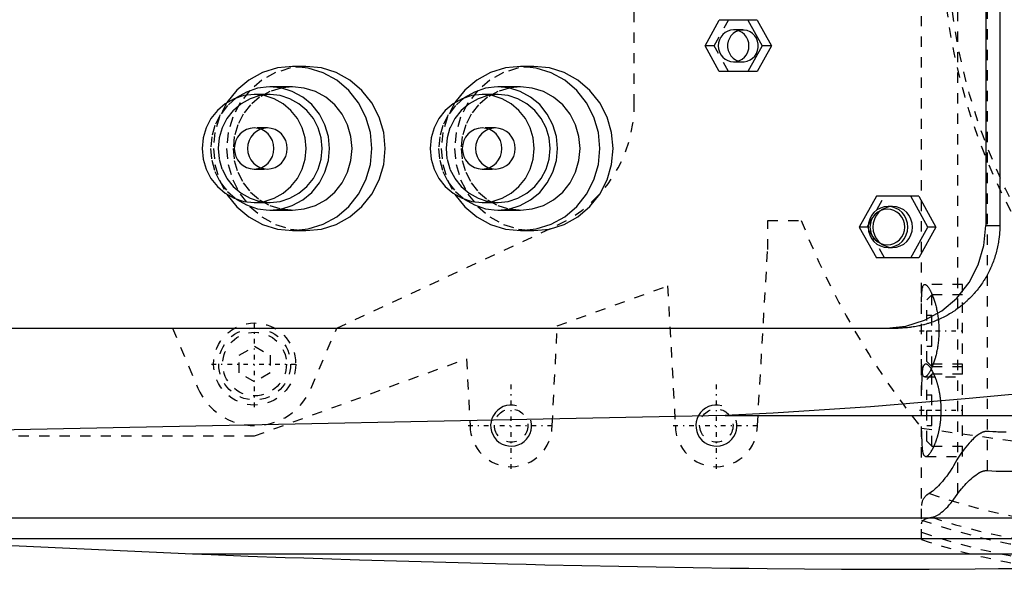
# Model space of a CAD drawing. Extents: x -702 to 139, y -105 to 105.
# Tile 7 of 14: x -548 to -452, y -62 to -8. Entities that reach past the tile are written whole.
import ezdxf

# ---------------------------------------------------------------- set-up
doc = ezdxf.new("R2010")
doc.units = 0
doc.linetypes.add('CENTER', pattern=[1.5, 0.45, -0.5, 0.05, -0.5])
doc.linetypes.add('DASHED', pattern=[2, 1, -1])
for name, color, linetype in [('AM_0', 7, 'CONTINUOUS'), ('AM_10', 7, 'CONTINUOUS'), ('AM_3', 7, 'DASHED'), ('AM_7', 7, 'CENTER')]:
    doc.layers.add(name, color=color, linetype=linetype)

msp = doc.modelspace()

# ---------------------------------------------------------------- linework, layer by layer
at = {"layer": 'AM_0', "color": 7, "linetype": 'CONTINUOUS'}
for p, q in [((-453.748, 28.5), (-453.748, -28.5)), ((-452.38, 28.5), (-452.38, -28.5)), ((-481.108, -11), (-479.713, -8.5)), ((-476.019, -8.5), (-479.713, -8.5)), ((-476.925, -8.5), (-475.531, -11)), ((-476.019, -8.5), (-474.625, -11)), ((-479.713, -13.5), (-481.108, -11)), ((-475.531, -11), (-476.925, -13.5)), ((-474.625, -11), (-476.019, -13.5)), ((-474.625, -11), (-475.531, -11)), ((-520, -13), (-521.294, -13)), ((-497.784, -13), (-499.078, -13)), ((-476.019, -13.5), (-479.713, -13.5)), ((-521.294, -15), (-523.494, -15)), ((-499.078, -15), (-501.278, -15)), ((-523.494, -15.75), (-525.047, -15.75)), ((-501.278, -15.75), (-502.831, -15.75)), ((-464.408, -25.65), (-466.081, -28.65)), ((-460.285, -25.65), (-464.408, -25.65)), ((-459.389, -28.65), (-461.062, -25.65)), ((-460.285, -25.65), (-458.612, -28.65)), ((-525.047, -26.25), (-523.494, -26.25)), ((-502.831, -26.25), (-501.278, -26.25)), ((-462.821, -26.65), (-463.274, -26.65)), ((-523.494, -27), (-521.294, -27)), ((-501.278, -27), (-499.078, -27)), ((-466.081, -28.65), (-464.408, -31.65)), ((-461.062, -31.65), (-459.389, -28.65)), ((-458.612, -28.65), (-460.285, -31.65)), ((-458.612, -28.65), (-459.389, -28.65)), ((-453.748, -28.5), (-452.38, -28.5)), ((-521.294, -29), (-520, -29)), ((-499.078, -29), (-497.784, -29)), ((-463.274, -30.65), (-462.821, -30.65)), ((-460.285, -31.65), (-464.408, -31.65)), ((-550.341, -38.5), (-462.297, -38.5)), ((-479.157, -47), (-598.5, -49.454)), ((-479.157, -47), (-446.874, -47)), ((-594.399, -57), (-342.934, -57)), ((-562.758, -59), (-352.303, -59)), ((-562.758, -59), (-531.043, -60.5)), ((-531.043, -60.5), (-385.14, -60.5))]:
    msp.add_line(p, q, dxfattribs=at)
for points in [[(-478.319, -9.45), (-478.611, -9.48), (-478.892, -9.568), (-479.151, -9.711), (-479.378, -9.904), (-479.564, -10.139), (-479.702, -10.407), (-479.788, -10.698), (-479.816, -11), (-479.788, -11.302), (-479.702, -11.593), (-479.564, -11.861), (-479.378, -12.096), (-479.151, -12.289), (-478.892, -12.432), (-478.611, -12.52), (-478.319, -12.55), (-478.027, -12.52), (-477.746, -12.432), (-477.487, -12.289), (-477.261, -12.096), (-477.074, -11.861), (-476.936, -11.593), (-476.851, -11.302), (-476.822, -11), (-476.851, -10.698), (-476.936, -10.407), (-477.074, -10.139), (-477.261, -9.904), (-477.487, -9.711), (-477.746, -9.568), (-478.027, -9.48)], [(-525.047, -15.75), (-526.036, -15.851), (-526.988, -16.15), (-527.864, -16.635), (-528.633, -17.288), (-529.263, -18.083), (-529.732, -18.991), (-530.021, -19.976), (-530.118, -21), (-530.021, -22.024), (-529.732, -23.009), (-529.263, -23.917), (-528.633, -24.712), (-527.864, -25.365), (-526.988, -25.85), (-526.036, -26.149), (-525.047, -26.25), (-524.058, -26.149), (-523.106, -25.85), (-522.23, -25.365), (-521.461, -24.712), (-520.83, -23.917), (-520.362, -23.009), (-520.073, -22.024), (-519.976, -21), (-520.073, -19.976), (-520.362, -18.991), (-520.83, -18.083), (-521.461, -17.288), (-522.23, -16.635), (-523.106, -16.15), (-524.058, -15.851)], [(-502.831, -15.75), (-503.82, -15.851), (-504.771, -16.15), (-505.648, -16.635), (-506.416, -17.288), (-507.047, -18.083), (-507.516, -18.991), (-507.804, -19.976), (-507.902, -21), (-507.804, -22.024), (-507.516, -23.009), (-507.047, -23.917), (-506.416, -24.712), (-505.648, -25.365), (-504.771, -25.85), (-503.82, -26.149), (-502.831, -26.25), (-501.841, -26.149), (-500.89, -25.85), (-500.013, -25.365), (-499.245, -24.712), (-498.614, -23.917), (-498.146, -23.009), (-497.857, -22.024), (-497.76, -21), (-497.857, -19.976), (-498.146, -18.991), (-498.614, -18.083), (-499.245, -17.288), (-500.013, -16.635), (-500.89, -16.15), (-501.841, -15.851)], [(-525.047, -19), (-525.424, -19.038), (-525.786, -19.152), (-526.12, -19.337), (-526.413, -19.586), (-526.653, -19.889), (-526.832, -20.235), (-526.942, -20.61), (-526.979, -21), (-526.942, -21.39), (-526.832, -21.765), (-526.653, -22.111), (-526.413, -22.414), (-526.12, -22.663), (-525.786, -22.848), (-525.424, -22.962), (-525.047, -23), (-524.67, -22.962), (-524.308, -22.848), (-523.974, -22.663), (-523.681, -22.414), (-523.441, -22.111), (-523.262, -21.765), (-523.152, -21.39), (-523.115, -21), (-523.152, -20.61), (-523.262, -20.235), (-523.441, -19.889), (-523.681, -19.586), (-523.974, -19.337), (-524.308, -19.152), (-524.67, -19.038)], [(-502.831, -19), (-503.208, -19.038), (-503.57, -19.152), (-503.904, -19.337), (-504.197, -19.586), (-504.437, -19.889), (-504.615, -20.235), (-504.725, -20.61), (-504.763, -21), (-504.725, -21.39), (-504.615, -21.765), (-504.437, -22.111), (-504.197, -22.414), (-503.904, -22.663), (-503.57, -22.848), (-503.208, -22.962), (-502.831, -23), (-502.454, -22.962), (-502.091, -22.848), (-501.757, -22.663), (-501.465, -22.414), (-501.224, -22.111), (-501.046, -21.765), (-500.936, -21.39), (-500.899, -21), (-500.936, -20.61), (-501.046, -20.235), (-501.224, -19.889), (-501.465, -19.586), (-501.757, -19.337), (-502.091, -19.152), (-502.454, -19.038)], [(-463.274, -26.65), (-463.651, -26.688), (-464.013, -26.802), (-464.347, -26.987), (-464.64, -27.236), (-464.88, -27.539), (-465.059, -27.885), (-465.169, -28.26), (-465.206, -28.65), (-465.169, -29.04), (-465.059, -29.415), (-464.88, -29.761), (-464.64, -30.064), (-464.347, -30.313), (-464.013, -30.498), (-463.651, -30.612), (-463.274, -30.65), (-462.897, -30.612), (-462.535, -30.498), (-462.201, -30.313), (-461.908, -30.064), (-461.668, -29.761), (-461.489, -29.415), (-461.379, -29.04), (-461.342, -28.65), (-461.379, -28.26), (-461.489, -27.885), (-461.668, -27.539), (-461.908, -27.236), (-462.201, -26.987), (-462.535, -26.802), (-462.897, -26.688)], [(-463.339, -30.4), (-463.009, -30.366), (-462.692, -30.267), (-462.399, -30.105), (-462.143, -29.887), (-461.933, -29.622), (-461.777, -29.32), (-461.681, -28.991), (-461.648, -28.65), (-461.681, -28.309), (-461.777, -27.98), (-461.933, -27.678), (-462.143, -27.413), (-462.399, -27.195), (-462.692, -27.033), (-463.009, -26.934), (-463.339, -26.9), (-463.668, -26.934), (-463.985, -27.033), (-464.278, -27.195), (-464.534, -27.413), (-464.744, -27.678), (-464.9, -27.98), (-464.996, -28.309), (-465.029, -28.65), (-464.996, -28.991), (-464.9, -29.32), (-464.744, -29.622), (-464.534, -29.887), (-464.278, -30.105), (-463.985, -30.267), (-463.668, -30.366)]]:
    msp.add_lwpolyline(points, close=True, dxfattribs=at)
for points in [[(-477.866, -9.523), (-478.133, -9.641), (-478.373, -9.811), (-478.577, -10.025), (-478.737, -10.276), (-478.847, -10.554), (-478.903, -10.85), (-478.903, -11.15), (-478.847, -11.446), (-478.737, -11.724), (-478.577, -11.975), (-478.373, -12.189), (-478.133, -12.359), (-477.866, -12.477)], [(-527.7, -25.474), (-526.736, -26.68), (-525.563, -27.669), (-524.227, -28.402), (-522.778, -28.851), (-521.273, -29), (-519.768, -28.842), (-518.322, -28.385), (-516.99, -27.644), (-515.822, -26.649), (-514.865, -25.438), (-514.153, -24.056), (-513.715, -22.558), (-513.567, -21), (-513.715, -19.442), (-514.153, -17.944), (-514.865, -16.562), (-515.822, -15.351), (-516.99, -14.356), (-518.322, -13.615), (-519.768, -13.158), (-521.273, -13), (-522.778, -13.149), (-524.227, -13.598), (-525.563, -14.331), (-526.736, -15.32), (-527.7, -16.526)], [(-520, -29), (-518.493, -28.846), (-517.043, -28.391), (-515.707, -27.652), (-514.536, -26.657), (-513.575, -25.445), (-512.861, -24.061), (-512.421, -22.561), (-512.273, -21), (-512.421, -19.439), (-512.861, -17.939), (-513.575, -16.555), (-514.536, -15.343), (-515.707, -14.348), (-517.043, -13.609), (-518.493, -13.154), (-520, -13)], [(-505.484, -25.474), (-504.519, -26.68), (-503.347, -27.669), (-502.01, -28.402), (-500.562, -28.851), (-499.057, -29), (-497.552, -28.842), (-496.106, -28.385), (-494.774, -27.644), (-493.606, -26.649), (-492.648, -25.438), (-491.937, -24.056), (-491.498, -22.558), (-491.35, -21), (-491.498, -19.442), (-491.937, -17.944), (-492.648, -16.562), (-493.606, -15.351), (-494.774, -14.356), (-496.106, -13.615), (-497.552, -13.158), (-499.057, -13), (-500.562, -13.149), (-502.01, -13.598), (-503.347, -14.331), (-504.519, -15.32), (-505.484, -16.526)], [(-497.784, -29), (-496.276, -28.846), (-494.827, -28.391), (-493.491, -27.652), (-492.32, -26.657), (-491.359, -25.445), (-490.645, -24.061), (-490.205, -22.561), (-490.056, -21), (-490.205, -19.439), (-490.645, -17.939), (-491.359, -16.555), (-492.32, -15.343), (-493.491, -14.348), (-494.827, -13.609), (-496.276, -13.154), (-497.784, -13)], [(-526.805, -25.924), (-525.804, -26.503), (-524.713, -26.866), (-523.574, -26.999), (-522.432, -26.898), (-521.332, -26.567), (-520.316, -26.017), (-519.424, -25.272), (-518.692, -24.359), (-518.147, -23.315), (-517.812, -22.181), (-517.699, -21), (-517.812, -19.819), (-518.147, -18.685), (-518.692, -17.641), (-519.424, -16.728), (-520.316, -15.983), (-521.332, -15.433), (-522.432, -15.102), (-523.574, -15.001), (-524.713, -15.134), (-525.804, -15.497), (-526.805, -16.076)], [(-521.294, -27), (-520.163, -26.885), (-519.076, -26.543), (-518.074, -25.989), (-517.196, -25.243), (-516.475, -24.333), (-515.94, -23.296), (-515.61, -22.171), (-515.499, -21), (-515.61, -19.829), (-515.94, -18.704), (-516.475, -17.667), (-517.196, -16.757), (-518.074, -16.011), (-519.076, -15.457), (-520.163, -15.115), (-521.294, -15)], [(-504.589, -25.924), (-503.588, -26.503), (-502.497, -26.866), (-501.358, -26.999), (-500.216, -26.898), (-499.116, -26.567), (-498.1, -26.017), (-497.208, -25.272), (-496.476, -24.359), (-495.931, -23.315), (-495.596, -22.181), (-495.482, -21), (-495.596, -19.819), (-495.931, -18.685), (-496.476, -17.641), (-497.208, -16.728), (-498.1, -15.983), (-499.116, -15.433), (-500.216, -15.102), (-501.358, -15.001), (-502.497, -15.134), (-503.588, -15.497), (-504.589, -16.076)], [(-499.078, -27), (-497.947, -26.885), (-496.86, -26.543), (-495.858, -25.989), (-494.98, -25.243), (-494.259, -24.333), (-493.723, -23.296), (-493.394, -22.171), (-493.282, -21), (-493.394, -19.829), (-493.723, -18.704), (-494.259, -17.667), (-494.98, -16.757), (-495.858, -16.011), (-496.86, -15.457), (-497.947, -15.115), (-499.078, -15)], [(-523.494, -26.25), (-522.505, -26.149), (-521.553, -25.85), (-520.677, -25.365), (-519.908, -24.712), (-519.278, -23.917), (-518.809, -23.009), (-518.52, -22.024), (-518.423, -21), (-518.52, -19.976), (-518.809, -18.991), (-519.278, -18.083), (-519.908, -17.288), (-520.677, -16.635), (-521.553, -16.15), (-522.505, -15.851), (-523.494, -15.75)], [(-501.278, -26.25), (-500.288, -26.149), (-499.337, -25.85), (-498.46, -25.365), (-497.692, -24.712), (-497.061, -23.917), (-496.593, -23.009), (-496.304, -22.024), (-496.207, -21), (-496.304, -19.976), (-496.593, -18.991), (-497.061, -18.083), (-497.692, -17.288), (-498.46, -16.635), (-499.337, -16.15), (-500.288, -15.851), (-501.278, -15.75)], [(-462.821, -30.65), (-462.444, -30.612), (-462.082, -30.498), (-461.748, -30.313), (-461.455, -30.064), (-461.215, -29.761), (-461.036, -29.415), (-460.926, -29.04), (-460.889, -28.65), (-460.926, -28.26), (-461.036, -27.885), (-461.215, -27.539), (-461.455, -27.236), (-461.748, -26.987), (-462.082, -26.802), (-462.444, -26.688), (-462.821, -26.65)], [(-463.407, -38.5), (-461.523, -38.308), (-459.711, -37.739), (-458.041, -36.815), (-456.577, -35.571), (-455.376, -34.056), (-454.483, -32.327), (-453.934, -30.451), (-453.748, -28.5)]]:
    msp.add_lwpolyline(points, dxfattribs=at)
for points in [[(-452.38, -28.5, 0), (-452.38, -28.57, 0), (-452.382, -28.711, 0), (-452.386, -28.852, 0), (-452.389, -28.922, 0), (-452.392, -28.993, 0), (-452.4, -29.136, 0), (-452.41, -29.278, 0), (-452.422, -29.421, 0), (-452.437, -29.564, 0), (-452.453, -29.708, 0), (-452.462, -29.78, 0), (-452.471, -29.852, 0), (-452.492, -29.995, 0), (-452.515, -30.139, 0), (-452.54, -30.283, 0), (-452.567, -30.427, 0), (-452.596, -30.571, 0), (-452.611, -30.642, 0), (-452.627, -30.714, 0), (-452.66, -30.857, 0), (-452.696, -31.001, 0), (-452.715, -31.072, 0), (-452.734, -31.143, 0), (-452.774, -31.285, 0), (-452.816, -31.427, 0), (-452.837, -31.498, 0), (-452.86, -31.568, 0), (-452.906, -31.709, 0), (-452.954, -31.849, 0), (-453.005, -31.989, 0), (-453.057, -32.127, 0), (-453.112, -32.265, 0), (-453.14, -32.334, 0), (-453.168, -32.402, 0), (-453.227, -32.538, 0), (-453.287, -32.674, 0), (-453.35, -32.808, 0), (-453.414, -32.941, 0), (-453.481, -33.073, 0), (-453.514, -33.139, 0), (-453.549, -33.204, 0), (-453.619, -33.334, 0), (-453.691, -33.463, 0), (-453.764, -33.591, 0), (-453.84, -33.717, 0), (-453.917, -33.842, 0), (-453.956, -33.904, 0), (-453.996, -33.965, 0), (-454.076, -34.087, 0), (-454.158, -34.208, 0), (-454.242, -34.327, 0), (-454.327, -34.444, 0), (-454.413, -34.56, 0), (-454.457, -34.618, 0), (-454.501, -34.675, 0), (-454.59, -34.788, 0), (-454.681, -34.899, 0), (-454.773, -35.008, 0), (-454.865, -35.116, 0), (-454.96, -35.222, 0), (-455.007, -35.274, 0), (-455.055, -35.326, 0), (-455.151, -35.428, 0), (-455.248, -35.528, 0), (-455.297, -35.578, 0), (-455.346, -35.627, 0), (-455.446, -35.724, 0), (-455.548, -35.821, 0), (-455.599, -35.869, 0), (-455.651, -35.917, 0), (-455.756, -36.011, 0), (-455.863, -36.105, 0), (-455.972, -36.197, 0), (-456.082, -36.288, 0), (-456.194, -36.377, 0), (-456.251, -36.422, 0), (-456.308, -36.465, 0), (-456.423, -36.552, 0), (-456.54, -36.637, 0), (-456.658, -36.721, 0), (-456.777, -36.803, 0), (-456.898, -36.884, 0), (-456.96, -36.924, 0), (-457.021, -36.963, 0), (-457.145, -37.04, 0), (-457.27, -37.116, 0), (-457.396, -37.19, 0), (-457.524, -37.262, 0), (-457.652, -37.332, 0), (-457.717, -37.366, 0), (-457.782, -37.4, 0), (-457.913, -37.466, 0), (-458.045, -37.531, 0), (-458.178, -37.594, 0), (-458.312, -37.654, 0), (-458.446, -37.713, 0), (-458.514, -37.741, 0), (-458.582, -37.769, 0), (-458.718, -37.824, 0), (-458.855, -37.876, 0), (-458.993, -37.927, 0), (-459.131, -37.975, 0), (-459.27, -38.021, 0), (-459.34, -38.043, 0), (-459.41, -38.065, 0), (-459.55, -38.107, 0), (-459.69, -38.147, 0), (-459.761, -38.166, 0), (-459.831, -38.185, 0), (-459.972, -38.22, 0), (-460.114, -38.254, 0), (-460.185, -38.27, 0), (-460.256, -38.285, 0), (-460.397, -38.314, 0), (-460.539, -38.341, 0), (-460.681, -38.366, 0), (-460.823, -38.388, 0), (-460.965, -38.409, 0), (-461.036, -38.418, 0), (-461.107, -38.427, 0), (-461.248, -38.444, 0), (-461.389, -38.458, 0), (-461.53, -38.47, 0), (-461.671, -38.48, 0), (-461.811, -38.488, 0), (-461.881, -38.491, 0), (-461.951, -38.494, 0), (-462.09, -38.498, 0), (-462.228, -38.5, 0), (-462.297, -38.5, 0)], [(-450.5, -44.917, 0), (-455.359, -45.37, 0), (-464.994, -46.163, 0), (-474.482, -46.775, 0), (-479.157, -47, 0)], [(-531.043, -60.5, 0), (-529.237, -60.57, 0), (-525.625, -60.706, 0), (-522.012, -60.835, 0), (-520.206, -60.897, 0), (-518.4, -60.957, 0), (-514.787, -61.073, 0), (-511.174, -61.183, 0), (-507.561, -61.286, 0), (-503.948, -61.382, 0), (-500.334, -61.472, 0), (-498.527, -61.514, 0), (-496.721, -61.555, 0), (-493.107, -61.632, 0), (-489.493, -61.702, 0), (-485.879, -61.766, 0), (-482.265, -61.823, 0), (-478.65, -61.874, 0), (-476.843, -61.897, 0), (-475.036, -61.918, 0), (-471.422, -61.956, 0), (-467.807, -61.987, 0), (-466, -62, 0)], [(-466, -62, 0), (-463.753, -61.994, 0), (-459.26, -61.975, 0), (-454.767, -61.948, 0), (-452.521, -61.932, 0), (-450.274, -61.913, 0), (-445.781, -61.87, 0), (-441.288, -61.819, 0), (-436.795, -61.76, 0), (-432.303, -61.693, 0), (-427.81, -61.618, 0), (-425.564, -61.577, 0), (-423.318, -61.534, 0), (-418.826, -61.443, 0), (-414.334, -61.343, 0), (-409.842, -61.236, 0), (-405.35, -61.12, 0), (-400.858, -60.997, 0), (-398.613, -60.932, 0), (-396.367, -60.865, 0), (-391.876, -60.725, 0), (-387.385, -60.577, 0), (-385.14, -60.5, 0)]]:
    msp.add_polyline3d(points, dxfattribs=at)
at = {"layer": 'AM_10', "color": 7, "linetype": 'CONTINUOUS'}
for centre in [(-500, -48), (-480, -48)]:
    msp.add_arc(centre, 2, 75, 15, dxfattribs=at)
at = {"layer": 'AM_3', "color": 6, "linetype": 'DASHED'}
for p, q in [((-460, -59.095), (-460, 59.095)), ((-456.475, -54.6), (-456.475, 54.6)), ((-453.581, -52.378), (-453.581, 52.378)), ((-488, -16.695), (-488, 16.695)), ((-480.202, -11), (-478.808, -8.5)), ((-477.413, -9.45), (-478.319, -9.45)), ((-480.202, -11), (-481.108, -11)), ((-478.808, -13.5), (-480.202, -11)), ((-478.319, -12.55), (-477.413, -12.55)), ((-523.753, -19), (-525.047, -19)), ((-501.537, -19), (-502.831, -19)), ((-525.047, -23), (-523.753, -23)), ((-502.831, -23), (-501.537, -23)), ((-465.305, -28.65), (-463.632, -25.65)), ((-517, -38.5), (-495.506, -28.477)), ((-475, -28), (-471.729, -28)), ((-475, -30.84), (-475, -28)), ((-465.305, -28.65), (-466.081, -28.65)), ((-463.632, -31.65), (-465.305, -28.65)), ((-476, -48), (-475, -30.84)), ((-495.5, -38.286), (-484.75, -34.381)), ((-484.75, -34.381), (-484, -48)), ((-456, -34.25), (-459.686, -34.25)), ((-456, -51), (-456, -34.25)), ((-459, -35.25), (-459.5, -35.75)), ((-456, -35.25), (-459, -35.25)), ((-459, -42.25), (-459, -35.25)), ((-459.5, -41.75), (-459.5, -35.75)), ((-459.5, -37.25), (-459, -37.25)), ((-496, -48), (-495.5, -38.286)), ((-533, -38.5), (-530.524, -44.341)), ((-519.476, -44.341), (-517, -38.5)), ((-459.5, -38.75), (-459, -38.75)), ((-526.5, -41.134), (-525, -40.268)), ((-525, -40.268), (-523.5, -41.134)), ((-459.5, -40.25), (-459, -40.25)), ((-526.5, -42.866), (-526.5, -41.134)), ((-523.5, -41.134), (-523.5, -42.866)), ((-525, -49), (-504.35, -41.5)), ((-504.35, -41.5), (-504, -48)), ((-456, -42), (-459.589, -42)), ((-459.5, -41.75), (-459, -42.25)), ((-525, -43.732), (-526.5, -42.866)), ((-523.5, -42.866), (-525, -43.732)), ((-459, -43), (-459.5, -43.5)), ((-459, -42.25), (-456, -42.25)), ((-456, -43), (-459, -43)), ((-459, -50), (-459, -43)), ((-459.686, -43.25), (-456, -43.25)), ((-459.5, -49.5), (-459.5, -43.5)), ((-459.5, -45), (-459, -45)), ((-459.5, -46.5), (-459, -46.5)), ((-460.008, -48.25), (-407.655, -55.474)), ((-459.5, -48), (-459, -48)), ((-624, -49), (-525, -49)), ((-459.5, -49.5), (-459, -50)), ((-459, -50), (-456, -50)), ((-459.589, -51), (-456, -51))]:
    msp.add_line(p, q, dxfattribs=at)
for points in [[(-477.866, -12.477), (-477.577, -12.541), (-477.282, -12.544), (-476.991, -12.487), (-476.717, -12.372), (-476.471, -12.204), (-476.26, -11.989), (-476.095, -11.735), (-475.982, -11.453), (-475.923, -11.153), (-475.923, -10.847), (-475.982, -10.547), (-476.095, -10.265), (-476.26, -10.011), (-476.471, -9.796), (-476.717, -9.628), (-476.991, -9.513), (-477.282, -9.456), (-477.577, -9.459), (-477.866, -9.523)], [(-520, -13), (-521.508, -13.154), (-522.957, -13.609), (-524.293, -14.348), (-525.464, -15.343), (-526.425, -16.555), (-527.139, -17.939), (-527.579, -19.439), (-527.727, -21), (-527.579, -22.561), (-527.139, -24.061), (-526.425, -25.445), (-525.464, -26.657), (-524.293, -27.652), (-522.957, -28.391), (-521.508, -28.846), (-520, -29)], [(-497.784, -13), (-499.291, -13.154), (-500.741, -13.609), (-502.077, -14.348), (-503.248, -15.343), (-504.209, -16.555), (-504.923, -17.939), (-505.363, -19.439), (-505.511, -21), (-505.363, -22.561), (-504.923, -24.061), (-504.209, -25.445), (-503.248, -26.657), (-502.077, -27.652), (-500.741, -28.391), (-499.291, -28.846), (-497.784, -29)], [(-521.294, -15), (-522.425, -15.115), (-523.512, -15.457), (-524.514, -16.011), (-525.392, -16.757), (-526.113, -17.667), (-526.648, -18.704), (-526.978, -19.829), (-527.09, -21), (-526.978, -22.171), (-526.648, -23.296), (-526.113, -24.333), (-525.392, -25.243), (-524.514, -25.989), (-523.512, -26.543), (-522.425, -26.885), (-521.294, -27)], [(-499.078, -15), (-500.208, -15.115), (-501.296, -15.457), (-502.298, -16.011), (-503.176, -16.757), (-503.897, -17.667), (-504.432, -18.704), (-504.762, -19.829), (-504.873, -21), (-504.762, -22.171), (-504.432, -23.296), (-503.897, -24.333), (-503.176, -25.243), (-502.298, -25.989), (-501.296, -26.543), (-500.208, -26.885), (-499.078, -27)], [(-526.805, -16.076), (-527.654, -16.822), (-528.349, -17.724), (-528.865, -18.746), (-529.183, -19.852), (-529.29, -21), (-529.183, -22.148), (-528.865, -23.254), (-528.349, -24.276), (-527.654, -25.178), (-526.805, -25.924)], [(-523.494, -15.75), (-524.483, -15.851), (-525.435, -16.15), (-526.311, -16.635), (-527.08, -17.288), (-527.711, -18.083), (-528.179, -18.991), (-528.468, -19.976), (-528.565, -21), (-528.468, -22.024), (-528.179, -23.009), (-527.711, -23.917), (-527.08, -24.712), (-526.311, -25.365), (-525.435, -25.85), (-524.483, -26.149), (-523.494, -26.25)], [(-504.589, -16.076), (-505.438, -16.822), (-506.133, -17.724), (-506.649, -18.746), (-506.966, -19.852), (-507.073, -21), (-506.966, -22.148), (-506.649, -23.254), (-506.133, -24.276), (-505.438, -25.178), (-504.589, -25.924)], [(-501.278, -15.75), (-502.267, -15.851), (-503.218, -16.15), (-504.095, -16.635), (-504.864, -17.288), (-505.494, -18.083), (-505.963, -18.991), (-506.251, -19.976), (-506.349, -21), (-506.251, -22.024), (-505.963, -23.009), (-505.494, -23.917), (-504.864, -24.712), (-504.095, -25.365), (-503.218, -25.85), (-502.267, -26.149), (-501.278, -26.25)], [(-527.7, -16.526), (-528.424, -17.916), (-528.871, -19.428), (-529.022, -21), (-528.871, -22.572), (-528.424, -24.084), (-527.7, -25.474)], [(-505.484, -16.526), (-506.208, -17.916), (-506.654, -19.428), (-506.805, -21), (-506.654, -22.572), (-506.208, -24.084), (-505.484, -25.474)], [(-462.821, -26.65), (-463.198, -26.688), (-463.56, -26.802), (-463.894, -26.987), (-464.187, -27.236), (-464.427, -27.539), (-464.606, -27.885), (-464.716, -28.26), (-464.753, -28.65), (-464.716, -29.04), (-464.606, -29.415), (-464.427, -29.761), (-464.187, -30.064), (-463.894, -30.313), (-463.56, -30.498), (-463.198, -30.612), (-462.821, -30.65)]]:
    msp.add_lwpolyline(points, dxfattribs=at)
for points in [[(-523.753, -19), (-524.13, -19.038), (-524.492, -19.152), (-524.826, -19.337), (-525.119, -19.586), (-525.359, -19.889), (-525.538, -20.235), (-525.648, -20.61), (-525.685, -21), (-525.648, -21.39), (-525.538, -21.765), (-525.359, -22.111), (-525.119, -22.414), (-524.826, -22.663), (-524.492, -22.848), (-524.13, -22.962), (-523.753, -23), (-523.376, -22.962), (-523.014, -22.848), (-522.68, -22.663), (-522.387, -22.414), (-522.147, -22.111), (-521.968, -21.765), (-521.858, -21.39), (-521.821, -21), (-521.858, -20.61), (-521.968, -20.235), (-522.147, -19.889), (-522.387, -19.586), (-522.68, -19.337), (-523.014, -19.152), (-523.376, -19.038)], [(-501.537, -19), (-501.913, -19.038), (-502.276, -19.152), (-502.61, -19.337), (-502.903, -19.586), (-503.143, -19.889), (-503.321, -20.235), (-503.431, -20.61), (-503.468, -21), (-503.431, -21.39), (-503.321, -21.765), (-503.143, -22.111), (-502.903, -22.414), (-502.61, -22.663), (-502.276, -22.848), (-501.913, -22.962), (-501.537, -23), (-501.16, -22.962), (-500.797, -22.848), (-500.463, -22.663), (-500.171, -22.414), (-499.93, -22.111), (-499.752, -21.765), (-499.642, -21.39), (-499.605, -21), (-499.642, -20.61), (-499.752, -20.235), (-499.93, -19.889), (-500.171, -19.586), (-500.463, -19.337), (-500.797, -19.152), (-501.16, -19.038)]]:
    msp.add_lwpolyline(points, close=True, dxfattribs=at)
for points in [[(-460, -35.962, 0), (-460, -35.874, 0), (-459.999, -35.706, 0), (-459.997, -35.548, 0), (-459.995, -35.472, 0), (-459.993, -35.397, 0), (-459.988, -35.253, 0), (-459.981, -35.115, 0), (-459.972, -34.985, 0), (-459.96, -34.865, 0), (-459.946, -34.754, 0), (-459.939, -34.702, 0), (-459.93, -34.653, 0), (-459.911, -34.563, 0), (-459.889, -34.484, 0), (-459.865, -34.417, 0), (-459.838, -34.361, 0), (-459.808, -34.316, 0), (-459.792, -34.298, 0), (-459.776, -34.283, 0), (-459.741, -34.262, 0), (-459.705, -34.251, 0), (-459.686, -34.25, 0)], [(-459.686, -34.25, 0), (-459.674, -34.25, 0), (-459.651, -34.254, 0), (-459.626, -34.261, 0), (-459.613, -34.266, 0), (-459.6, -34.272, 0), (-459.574, -34.287, 0), (-459.546, -34.306, 0), (-459.518, -34.328, 0), (-459.488, -34.354, 0), (-459.458, -34.384, 0), (-459.443, -34.401, 0), (-459.428, -34.418, 0), (-459.396, -34.456, 0), (-459.364, -34.497, 0), (-459.332, -34.542, 0), (-459.299, -34.591, 0), (-459.265, -34.643, 0), (-459.248, -34.67, 0), (-459.232, -34.699, 0), (-459.198, -34.758, 0), (-459.163, -34.82, 0), (-459.146, -34.853, 0), (-459.129, -34.886, 0), (-459.095, -34.955, 0), (-459.06, -35.026, 0), (-459.043, -35.063, 0), (-459.026, -35.101, 0), (-458.992, -35.178, 0), (-458.959, -35.258, 0), (-458.925, -35.34, 0), (-458.893, -35.424, 0), (-458.86, -35.51, 0), (-458.845, -35.554, 0), (-458.829, -35.598, 0), (-458.798, -35.688, 0), (-458.767, -35.782, 0), (-458.736, -35.88, 0), (-458.706, -35.98, 0), (-458.676, -36.083, 0), (-458.661, -36.136, 0), (-458.646, -36.19, 0), (-458.618, -36.299, 0), (-458.59, -36.411, 0), (-458.563, -36.525, 0), (-458.537, -36.642, 0), (-458.513, -36.761, 0), (-458.501, -36.821, 0), (-458.489, -36.882, 0), (-458.467, -37.004, 0), (-458.446, -37.129, 0), (-458.426, -37.255, 0), (-458.408, -37.383, 0), (-458.392, -37.511, 0), (-458.384, -37.576, 0), (-458.377, -37.641, 0), (-458.363, -37.771, 0), (-458.351, -37.902, 0), (-458.341, -38.033, 0), (-458.333, -38.164, 0), (-458.326, -38.295, 0), (-458.324, -38.361, 0), (-458.321, -38.426, 0), (-458.318, -38.556, 0), (-458.317, -38.686, 0), (-458.316, -38.75, 0), (-458.317, -38.814, 0), (-458.318, -38.944, 0), (-458.321, -39.074, 0), (-458.324, -39.139, 0), (-458.326, -39.205, 0), (-458.333, -39.336, 0), (-458.341, -39.467, 0), (-458.351, -39.598, 0), (-458.363, -39.729, 0), (-458.377, -39.859, 0), (-458.384, -39.924, 0), (-458.392, -39.989, 0), (-458.408, -40.117, 0), (-458.426, -40.245, 0), (-458.446, -40.371, 0), (-458.467, -40.496, 0), (-458.489, -40.618, 0), (-458.501, -40.679, 0), (-458.513, -40.739, 0), (-458.537, -40.858, 0), (-458.563, -40.975, 0), (-458.59, -41.089, 0), (-458.618, -41.201, 0), (-458.646, -41.31, 0), (-458.661, -41.364, 0), (-458.676, -41.417, 0), (-458.706, -41.52, 0), (-458.736, -41.62, 0), (-458.767, -41.718, 0), (-458.798, -41.812, 0), (-458.829, -41.902, 0), (-458.845, -41.946, 0), (-458.86, -41.99, 0), (-458.893, -42.076, 0), (-458.925, -42.16, 0), (-458.959, -42.242, 0), (-458.992, -42.322, 0), (-459.026, -42.399, 0), (-459.043, -42.437, 0), (-459.06, -42.474, 0), (-459.095, -42.545, 0), (-459.129, -42.614, 0), (-459.146, -42.647, 0), (-459.163, -42.68, 0), (-459.198, -42.742, 0), (-459.232, -42.801, 0), (-459.248, -42.83, 0), (-459.265, -42.857, 0), (-459.299, -42.909, 0), (-459.332, -42.958, 0), (-459.364, -43.003, 0), (-459.396, -43.044, 0), (-459.428, -43.082, 0), (-459.443, -43.099, 0), (-459.458, -43.116, 0), (-459.488, -43.146, 0), (-459.518, -43.172, 0), (-459.546, -43.194, 0), (-459.574, -43.213, 0), (-459.6, -43.228, 0), (-459.613, -43.234, 0), (-459.626, -43.239, 0), (-459.651, -43.246, 0), (-459.674, -43.25, 0), (-459.686, -43.25, 0)], [(-459.686, -43.25, 0), (-459.705, -43.249, 0), (-459.741, -43.238, 0), (-459.776, -43.217, 0), (-459.792, -43.202, 0), (-459.808, -43.184, 0), (-459.838, -43.139, 0), (-459.865, -43.083, 0), (-459.889, -43.016, 0), (-459.911, -42.937, 0), (-459.93, -42.847, 0), (-459.939, -42.798, 0), (-459.946, -42.746, 0), (-459.96, -42.635, 0), (-459.972, -42.515, 0), (-459.981, -42.385, 0), (-459.988, -42.247, 0), (-459.993, -42.103, 0), (-459.995, -42.028, 0), (-459.997, -41.952, 0), (-459.999, -41.794, 0), (-460, -41.626, 0), (-460, -41.538, 0)], [(-459.589, -42, 0), (-459.616, -42.002, 0), (-459.667, -42.018, 0), (-459.716, -42.05, 0), (-459.738, -42.073, 0), (-459.76, -42.1, 0), (-459.801, -42.167, 0), (-459.837, -42.252, 0), (-459.869, -42.353, 0), (-459.897, -42.471, 0), (-459.921, -42.605, 0), (-459.931, -42.677, 0), (-459.941, -42.753, 0), (-459.957, -42.915, 0), (-459.97, -43.089, 0), (-459.98, -43.272, 0), (-459.987, -43.466, 0), (-459.993, -43.674, 0), (-459.995, -43.783, 0), (-459.997, -43.896, 0), (-459.999, -44.13, 0), (-460, -44.375, 0), (-460, -44.502, 0)], [(-459.064, -42.476, 0), (-459.081, -42.45, 0), (-459.114, -42.4, 0), (-459.147, -42.353, 0), (-459.163, -42.331, 0), (-459.179, -42.309, 0), (-459.211, -42.268, 0), (-459.243, -42.229, 0), (-459.274, -42.194, 0), (-459.305, -42.161, 0), (-459.335, -42.132, 0), (-459.35, -42.118, 0), (-459.365, -42.105, 0), (-459.394, -42.082, 0), (-459.423, -42.061, 0), (-459.45, -42.044, 0), (-459.477, -42.029, 0), (-459.504, -42.017, 0), (-459.516, -42.013, 0), (-459.529, -42.009, 0), (-459.554, -42.003, 0), (-459.578, -42, 0), (-459.589, -42, 0)], [(-458.787, -42.999, 0), (-458.832, -42.901, 0), (-458.925, -42.717, 0), (-459.018, -42.551, 0), (-459.064, -42.476, 0)], [(-458.681, -43.249, 0), (-458.698, -43.206, 0), (-458.733, -43.122, 0), (-458.769, -43.04, 0), (-458.787, -42.999, 0)], [(-458.787, -50.001, 0), (-458.777, -49.979, 0), (-458.758, -49.935, 0), (-458.738, -49.89, 0), (-458.729, -49.868, 0), (-458.719, -49.845, 0), (-458.7, -49.799, 0), (-458.681, -49.753, 0), (-458.663, -49.706, 0), (-458.644, -49.658, 0), (-458.626, -49.61, 0), (-458.617, -49.586, 0), (-458.608, -49.561, 0), (-458.59, -49.511, 0), (-458.572, -49.46, 0), (-458.554, -49.408, 0), (-458.536, -49.355, 0), (-458.518, -49.301, 0), (-458.51, -49.273, 0), (-458.501, -49.246, 0), (-458.484, -49.19, 0), (-458.466, -49.134, 0), (-458.458, -49.105, 0), (-458.449, -49.076, 0), (-458.433, -49.018, 0), (-458.416, -48.959, 0), (-458.408, -48.929, 0), (-458.4, -48.899, 0), (-458.384, -48.839, 0), (-458.368, -48.777, 0), (-458.352, -48.715, 0), (-458.337, -48.653, 0), (-458.323, -48.589, 0), (-458.315, -48.557, 0), (-458.308, -48.525, 0), (-458.294, -48.46, 0), (-458.28, -48.395, 0), (-458.267, -48.329, 0), (-458.254, -48.263, 0), (-458.242, -48.196, 0), (-458.236, -48.163, 0), (-458.23, -48.129, 0), (-458.218, -48.061, 0), (-458.207, -47.993, 0), (-458.196, -47.924, 0), (-458.186, -47.855, 0), (-458.176, -47.786, 0), (-458.171, -47.751, 0), (-458.167, -47.716, 0), (-458.158, -47.646, 0), (-458.15, -47.576, 0), (-458.142, -47.506, 0), (-458.135, -47.435, 0), (-458.128, -47.365, 0), (-458.125, -47.329, 0), (-458.122, -47.294, 0), (-458.116, -47.223, 0), (-458.111, -47.152, 0), (-458.107, -47.081, 0), (-458.102, -47.01, 0), (-458.099, -46.94, 0), (-458.097, -46.904, 0), (-458.096, -46.869, 0), (-458.093, -46.798, 0), (-458.092, -46.728, 0), (-458.091, -46.693, 0), (-458.09, -46.658, 0), (-458.089, -46.588, 0), (-458.089, -46.518, 0), (-458.089, -46.484, 0), (-458.089, -46.449, 0), (-458.09, -46.379, 0), (-458.091, -46.309, 0), (-458.092, -46.239, 0), (-458.095, -46.168, 0), (-458.097, -46.098, 0), (-458.099, -46.062, 0), (-458.101, -46.027, 0), (-458.104, -45.956, 0), (-458.109, -45.885, 0), (-458.113, -45.814, 0), (-458.119, -45.744, 0), (-458.125, -45.673, 0), (-458.128, -45.637, 0), (-458.131, -45.602, 0), (-458.138, -45.531, 0), (-458.146, -45.461, 0), (-458.154, -45.391, 0), (-458.162, -45.321, 0), (-458.171, -45.251, 0), (-458.176, -45.216, 0), (-458.181, -45.181, 0), (-458.191, -45.112, 0), (-458.201, -45.043, 0), (-458.212, -44.975, 0), (-458.223, -44.907, 0), (-458.235, -44.839, 0), (-458.241, -44.806, 0), (-458.248, -44.772, 0), (-458.26, -44.706, 0), (-458.273, -44.639, 0), (-458.287, -44.574, 0), (-458.301, -44.509, 0), (-458.315, -44.445, 0), (-458.322, -44.413, 0), (-458.33, -44.381, 0), (-458.344, -44.318, 0), (-458.36, -44.255, 0), (-458.367, -44.224, 0), (-458.375, -44.194, 0), (-458.391, -44.133, 0), (-458.407, -44.073, 0), (-458.416, -44.043, 0), (-458.424, -44.013, 0), (-458.44, -43.954, 0), (-458.457, -43.897, 0), (-458.474, -43.84, 0), (-458.492, -43.783, 0), (-458.509, -43.728, 0), (-458.518, -43.701, 0), (-458.527, -43.674, 0), (-458.545, -43.62, 0), (-458.562, -43.568, 0), (-458.58, -43.516, 0), (-458.599, -43.466, 0), (-458.617, -43.416, 0), (-458.626, -43.391, 0), (-458.635, -43.367, 0), (-458.653, -43.319, 0), (-458.672, -43.272, 0), (-458.681, -43.249, 0)], [(-460, -48.498, 0), (-460, -48.625, 0), (-459.999, -48.87, 0), (-459.997, -49.104, 0), (-459.995, -49.217, 0), (-459.993, -49.326, 0), (-459.987, -49.534, 0), (-459.98, -49.728, 0), (-459.97, -49.911, 0), (-459.957, -50.085, 0), (-459.941, -50.247, 0), (-459.931, -50.323, 0), (-459.921, -50.395, 0), (-459.897, -50.529, 0), (-459.869, -50.647, 0), (-459.837, -50.748, 0), (-459.801, -50.833, 0), (-459.76, -50.9, 0), (-459.738, -50.927, 0), (-459.716, -50.95, 0), (-459.667, -50.982, 0), (-459.616, -50.998, 0), (-459.589, -51, 0)], [(-453.581, -48.569, 0), (-453.598, -48.568, 0), (-453.631, -48.567, 0), (-453.665, -48.567, 0), (-453.682, -48.567, 0), (-453.698, -48.568, 0), (-453.732, -48.57, 0), (-453.765, -48.574, 0), (-453.798, -48.578, 0), (-453.831, -48.584, 0), (-453.864, -48.591, 0), (-453.88, -48.594, 0), (-453.896, -48.598, 0), (-453.929, -48.607, 0), (-453.961, -48.617, 0), (-453.993, -48.627, 0), (-454.025, -48.638, 0), (-454.056, -48.65, 0), (-454.072, -48.657, 0), (-454.087, -48.663, 0), (-454.118, -48.677, 0), (-454.148, -48.691, 0), (-454.163, -48.698, 0), (-454.178, -48.705, 0), (-454.208, -48.72, 0), (-454.237, -48.736, 0), (-454.252, -48.744, 0), (-454.267, -48.752, 0), (-454.296, -48.769, 0), (-454.325, -48.786, 0), (-454.354, -48.804, 0), (-454.382, -48.822, 0), (-454.411, -48.841, 0), (-454.425, -48.85, 0), (-454.439, -48.86, 0), (-454.467, -48.879, 0), (-454.494, -48.899, 0), (-454.589, -48.97, 0), (-454.743, -49.095, 0), (-454.896, -49.231, 0), (-455.051, -49.381, 0), (-455.13, -49.46, 0), (-455.209, -49.542, 0), (-455.368, -49.715, 0), (-455.528, -49.897, 0), (-455.688, -50.088, 0), (-455.845, -50.285, 0), (-455.996, -50.482, 0), (-456.069, -50.581, 0), (-456.141, -50.68, 0), (-456.279, -50.878, 0), (-456.412, -51.075, 0), (-456.475, -51.173, 0)], [(-451.744, -48.633, 0), (-452.073, -48.633, 0), (-452.405, -48.628, 0), (-452.571, -48.623, 0), (-452.738, -48.617, 0), (-453.074, -48.601, 0), (-453.412, -48.581, 0), (-453.581, -48.569, 0)], [(-459.589, -51, 0), (-459.572, -50.999, 0), (-459.537, -50.993, 0), (-459.499, -50.981, 0), (-459.48, -50.972, 0), (-459.46, -50.962, 0), (-459.42, -50.937, 0), (-459.378, -50.905, 0), (-459.334, -50.867, 0), (-459.29, -50.823, 0), (-459.244, -50.772, 0), (-459.221, -50.744, 0), (-459.198, -50.715, 0), (-459.15, -50.652, 0), (-459.102, -50.582, 0), (-459.054, -50.507, 0), (-459.005, -50.427, 0), (-458.956, -50.341, 0), (-458.932, -50.296, 0), (-458.907, -50.249, 0), (-458.859, -50.153, 0), (-458.811, -50.052, 0), (-458.787, -50.001, 0)], [(-456.475, -51.173, 0), (-456.555, -51.326, 0), (-456.717, -51.623, 0), (-456.882, -51.906, 0), (-456.966, -52.043, 0), (-457.049, -52.177, 0), (-457.218, -52.435, 0), (-457.387, -52.681, 0), (-457.556, -52.913, 0), (-457.723, -53.132, 0), (-457.889, -53.337, 0), (-457.971, -53.435, 0), (-458.052, -53.53, 0), (-458.211, -53.708, 0), (-458.366, -53.873, 0), (-458.517, -54.024, 0), (-458.663, -54.161, 0), (-458.802, -54.284, 0), (-458.87, -54.34, 0), (-458.936, -54.393, 0), (-459.063, -54.487, 0), (-459.184, -54.568, 0), (-459.241, -54.602, 0)], [(-456.475, -54.6, 0), (-456.404, -54.508, 0), (-456.257, -54.325, 0), (-456.106, -54.145, 0), (-456.03, -54.057, 0), (-455.953, -53.97, 0), (-455.798, -53.799, 0), (-455.642, -53.635, 0), (-455.487, -53.477, 0), (-455.331, -53.327, 0), (-455.177, -53.184, 0), (-455.1, -53.116, 0), (-455.024, -53.051, 0), (-454.872, -52.927, 0), (-454.722, -52.812, 0), (-454.566, -52.704, 0), (-454.471, -52.644, 0), (-454.444, -52.628, 0), (-454.416, -52.612, 0), (-454.402, -52.604, 0), (-454.389, -52.596, 0), (-454.361, -52.581, 0), (-454.333, -52.566, 0), (-454.305, -52.551, 0), (-454.276, -52.537, 0), (-454.247, -52.523, 0), (-454.233, -52.516, 0), (-454.218, -52.509, 0), (-454.189, -52.496, 0), (-454.16, -52.484, 0), (-454.145, -52.478, 0), (-454.13, -52.472, 0), (-454.1, -52.46, 0), (-454.07, -52.449, 0), (-454.055, -52.444, 0), (-454.039, -52.439, 0), (-454.009, -52.429, 0), (-453.978, -52.421, 0), (-453.947, -52.412, 0), (-453.916, -52.405, 0), (-453.884, -52.398, 0), (-453.868, -52.395, 0), (-453.853, -52.392, 0), (-453.821, -52.387, 0), (-453.789, -52.383, 0), (-453.757, -52.38, 0), (-453.726, -52.377, 0), (-453.694, -52.376, 0), (-453.678, -52.375, 0), (-453.662, -52.375, 0), (-453.629, -52.376, 0), (-453.597, -52.377, 0), (-453.581, -52.378, 0)], [(-453.581, -52.378, 0), (-452.746, -52.43, 0), (-451.787, -52.454, 0), (-451.517, -52.453, 0), (-451.249, -52.449, 0), (-451.116, -52.445, 0), (-450.983, -52.44, 0), (-450.72, -52.428, 0), (-450.459, -52.41, 0), (-450.193, -52.388, 0), (-449.917, -52.358, 0), (-449.636, -52.319, 0), (-449.495, -52.296, 0), (-449.355, -52.271, 0), (-449.081, -52.212, 0), (-448.927, -52.173, 0), (-448.884, -52.16, 0), (-448.842, -52.148, 0), (-448.821, -52.142, 0), (-448.8, -52.135, 0), (-448.758, -52.122, 0), (-448.716, -52.108, 0), (-448.695, -52.1, 0)], [(-459.241, -54.602, 0), (-459.284, -54.628, 0), (-459.365, -54.68, 0), (-459.442, -54.735, 0), (-459.478, -54.762, 0), (-459.513, -54.79, 0), (-459.58, -54.848, 0), (-459.641, -54.907, 0), (-459.697, -54.968, 0), (-459.748, -55.031, 0), (-459.795, -55.095, 0), (-459.816, -55.128, 0), (-459.836, -55.161, 0), (-459.872, -55.227, 0), (-459.904, -55.296, 0), (-459.931, -55.365, 0), (-459.954, -55.436, 0), (-459.972, -55.51, 0), (-459.979, -55.547, 0), (-459.986, -55.585, 0), (-459.995, -55.662, 0), (-459.999, -55.741, 0), (-460, -55.781, 0)], [(-459.009, -56.932, 0), (-458.953, -56.922, 0), (-458.838, -56.893, 0), (-458.718, -56.85, 0), (-458.656, -56.824, 0), (-458.593, -56.795, 0), (-458.464, -56.727, 0), (-458.33, -56.647, 0), (-458.192, -56.554, 0), (-458.05, -56.448, 0), (-457.905, -56.329, 0), (-457.832, -56.266, 0), (-457.758, -56.199, 0), (-457.608, -56.056, 0), (-457.456, -55.9, 0), (-457.304, -55.733, 0), (-457.151, -55.554, 0), (-456.998, -55.363, 0), (-456.922, -55.263, 0), (-456.847, -55.16, 0), (-456.696, -54.945, 0), (-456.548, -54.718, 0), (-456.475, -54.6, 0)], [(-460, -57.58, 0), (-459.999, -57.553, 0), (-459.993, -57.501, 0), (-459.982, -57.451, 0), (-459.974, -57.427, 0), (-459.964, -57.403, 0), (-459.941, -57.357, 0), (-459.912, -57.313, 0), (-459.876, -57.27, 0), (-459.834, -57.23, 0), (-459.786, -57.191, 0), (-459.76, -57.173, 0), (-459.732, -57.155, 0), (-459.671, -57.12, 0), (-459.604, -57.088, 0), (-459.53, -57.058, 0), (-459.45, -57.03, 0), (-459.363, -57.004, 0), (-459.317, -56.992, 0), (-459.27, -56.981, 0), (-459.17, -56.96, 0), (-459.064, -56.941, 0), (-459.009, -56.932, 0)]]:
    msp.add_polyline3d(points, dxfattribs=at)
for centre, radius in [((-400, 0), 58), ((-400, 0), 57.5), ((-525, -42), 4), ((-525, -42), 3.5), ((-525, -42), 3.1), ((-500, -48), 1.621), ((-480, -48), 1.621)]:
    msp.add_circle(centre, radius, dxfattribs=at)
for centre, radius, start, end in [((-501, -16.695), 13, 295, 0), ((-400, 0), 77, 201.32369, 218.80144), ((-525, -42), 6, 202.96822, 337.03178), ((-500, -48), 4, 180, 0), ((-480, -48), 4, 180, 0), ((-440, 0), 57.893, 250.58843, 270), ((-440, 0), 60.596, 250.72795, 270), ((-440, 0), 60.021, 251.53681, 270), ((-440, 0), 61.724, 251.09355, 270), ((-440, 0), 62.388, 251.30233, 262.76396)]:
    msp.add_arc(centre, radius, start, end, dxfattribs=at)
at = {"layer": 'AM_7', "color": 4, "linetype": 'CENTER'}
for p, q in [((-525, -46.2), (-525, -37.8)), ((-460.2, -38.75), (-455.8, -38.75)), ((-529.2, -42), (-520.8, -42)), ((-500, -52.2), (-500, -43.8)), ((-480, -52.2), (-480, -43.8)), ((-460.2, -46.5), (-455.8, -46.5)), ((-504.2, -48), (-495.8, -48)), ((-484.2, -48), (-475.8, -48))]:
    msp.add_line(p, q, dxfattribs=at)

doc.saveas('drawing.dxf')
